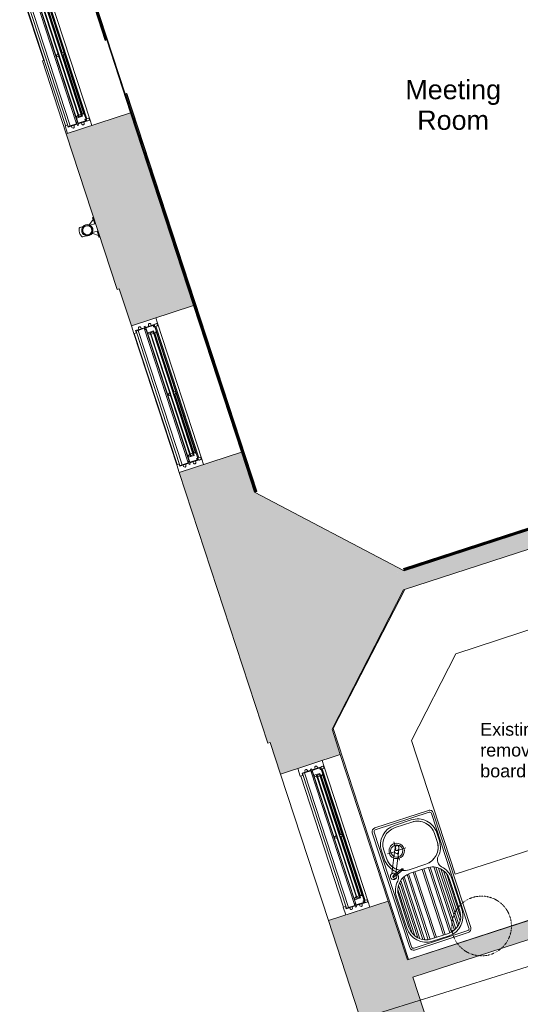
# Model space of a CAD drawing. Header units: millimetres. Extents: x -14859 to 92024, y -10653 to 24175.
# Tile 12 of 29: x -13850 to -9951, y 2730 to 10398. Entities that reach past the tile are written whole.
import ezdxf

# ---------------------------------------------------------------- set-up
doc = ezdxf.new("R2010")
doc.units = ezdxf.units.MM
doc.linetypes.add('Dash2', pattern=[3, 1.5, -1.5])
for name, color, linetype, lineweight in [('A-ANNO-SYMB', 150, 'Continuous', 9), ('A-AREA-IDEN', 2, 'Continuous', 9), ('A-DETL', 90, 'Continuous', 9), ('A-GENM', 13, 'Continuous', 9), ('A-GLAZ', 151, 'Continuous', 9), ('A-WALL', 113, 'Continuous', 9), ('A-WALL-PATT', 111, 'Continuous', 18), ('G-ANNO-TEXT', 231, 'Continuous', 9), ('I-WALL', 2, 'Continuous', 9), ('P-SANR-FIXT', 6, 'Continuous', 9), ('Q-CASE', 31, 'Continuous', 9)]:
    doc.layers.add(name, color=color, linetype=linetype, lineweight=lineweight)
doc.styles.add('Arial_1', font='arial.ttf', dxfattribs={"height": 150})
doc.styles.add('Arial_2', font='arial.ttf', dxfattribs={"height": 100})

# ---------------------------------------------------------------- blocks, each defined once
blk = doc.blocks.new('Walls 2 - Walls 2-1784028-00_ Ground Intermediate Door Options')
at = {"layer": 'A-WALL-PATT', "lineweight": 9}
for points in [[(-11417.7, 4871.6), (-10862.1, 5956.9), (-10900, 5944.6), (-10943.3, 6077.7), (-10854.6, 6106.6), (-12021.7, 6719.4), (-11434, 4921.6)], [(-3707, 1992), (-2821.9, 2228.4), (-4007.1, 2907.2), (-3710.8, 2003.4)], [(-6727.5, 1190.2), (-5852.3, 1425.1), (-6133, 2277.6)]]:
    blk.add_hatch(color=8, dxfattribs=at).paths.add_polyline_path(points)
at = {"layer": 'A-WALL', "lineweight": 18}
for p, q in [((-10854.6, 6106.6), (-12021.7, 6719.4)), ((-11417.7, 4871.6), (-10862.1, 5956.9)), ((-2821.9, 2228.4), (-4007.1, 2907.2)), ((-6133, 2277.6), (-6727.5, 1190.2)), ((-5852.3, 1425.1), (-6133, 2277.6)), ((-3707, 1992), (-2821.9, 2228.4)), ((-3710.8, 2003.4), (-3707, 1992)), ((-6727.5, 1190.2), (-5852.3, 1425.1))]:
    blk.add_line(p, q, dxfattribs=at)
blk = doc.blocks.new('NBS_WestburyWindowsAndJoineryLtd_WoodWndwUnits_TimberSpringSashWindow_Cill - 1200 x 1710-5559207-00_ Ground Intermediate Door Options')
at = {"layer": 'A-GLAZ', "lineweight": 18}
for p, q in [((-600, 252), (-537, 252)), ((-555, 232), (-555, 159.5)), ((-537, 232), (-555, 232)), ((-537, 252), (-537, 232)), ((537, 252), (600, 252)), ((537, 232), (537, 252)), ((555, 232), (537, 232)), ((555, 159.5), (555, 232)), ((-555, 206.5), (-565.9, 205.2)), ((-555, 184.5), (-565.9, 185.8)), ((-565.5, 159.5), (-565.5, 151.5)), ((-565.5, 159.5), (-555, 159.5)), ((-555, 159.5), (-544, 159.5)), ((544, 159.5), (555, 159.5)), ((555, 206.5), (565.9, 205.2)), ((555, 184.5), (565.9, 185.8)), ((565.5, 159.5), (555, 159.5)), ((565.5, 159.5), (565.5, 151.5)), ((-555, 125.4), (-565.9, 124.1)), ((-555, 103.4), (-565.9, 104.8)), ((-565.5, 151.5), (-555, 151.5)), ((-555, 151.5), (-555, 73)), ((-544, 151.5), (-555, 151.5)), ((-555, 79), (-539, 79)), ((-555, 73), (-555, 79)), ((-551, 149), (-551, 81)), ((-510, 149), (-551, 149)), ((-551, 89.5), (-539, 89.5)), ((-551, 81), (-497, 81)), ((-544, 81), (-544, 86.5)), ((-544, 86.5), (-539, 86.5)), ((-539, 89.5), (-539, 86.5)), ((-539, 79), (-539, 60)), ((-510, 147), (-510, 149)), ((-510, 147), (-510, 100)), ((-502.3, 147), (-510, 147)), ((-510, 130), (-503, 130)), ((-489, 100), (-510, 100)), ((-503, 126), (503, 126)), ((-503, 106), (503, 106)), ((-489, 130), (-502.3, 147)), ((-499, 100), (-499, 102)), ((-497, 81), (-497, 84)), ((-489, 96), (-489, 102)), ((-2.5, 147), (-10.5, 134)), ((-10.5, 134), (-10.5, 130)), ((-10.5, 102), (-10.5, 96)), ((2.5, 147), (-2.5, 147)), ((-2.5, 84), (-2.5, 81)), ((-2.5, 81), (2.5, 81)), ((10.5, 134), (2.5, 147)), ((2.5, 81), (2.5, 84)), ((10.5, 130), (10.5, 134)), ((10.5, 96), (10.5, 102)), ((502.3, 147), (489, 130)), ((489, 102), (489, 96)), ((489, 100), (510, 100)), ((497, 84), (497, 81)), ((497, 81), (551, 81)), ((499, 100), (499, 102)), ((510, 147), (502.3, 147)), ((510, 130), (503, 130)), ((551, 149), (510, 149)), ((510, 149), (510, 147)), ((510, 147), (510, 100)), ((539, 89.5), (539, 86.5)), ((551.1, 89.5), (539, 89.5)), ((544, 86.5), (539, 86.5)), ((539, 79), (555, 79)), ((539, 60), (539, 79)), ((555, 151.5), (544, 151.5)), ((544, 81), (544, 86.5)), ((551, 81), (551, 149)), ((555, 73), (555, 151.5)), ((565.5, 151.5), (555, 151.5)), ((555, 125.4), (565.9, 124.1)), ((555, 103.4), (565.9, 104.8)), ((555, 79), (555, 73)), ((-557, 53), (-600, 53)), ((-557, 73), (-557, 53)), ((-555, 73), (-557, 73)), ((-557, 73), (-555, 73)), ((-557, 60), (-557, 73)), ((-554, 60), (-557, 60)), ((557, 60), (554, 60)), ((557, 73), (555, 73)), ((555, 73), (557, 73)), ((557, 53), (557, 73)), ((557, 73), (557, 60)), ((600, 53), (557, 53))]:
    blk.add_line(p, q, dxfattribs=at)
at = {"layer": 'A-GLAZ'}
for p, q in [((-537, 249), (537, 249)), ((-551, 213.3), (-551, 230)), ((-551, 230), (551, 230)), ((-551, 213.3), (-551, 162)), ((551, 213.3), (-551, 213.3)), ((-551, 162), (551, 162)), ((551, 213.3), (551, 230)), ((551, 162), (551, 213.3)), ((-551, 98), (-555, 98)), ((-544, 151.5), (544, 151.5)), ((539, 79), (-539, 79)), ((-510, 149), (510, 149)), ((-503, 130), (503, 130)), ((-503, 102), (-503, 130)), ((-503, 126), (-503, 106)), ((503, 102), (-503, 102)), ((-2.5, 84), (-497, 84)), ((-2.5, 81), (-497, 81)), ((-491, 126), (-491, 106)), ((-10.5, 96), (-489, 96)), ((497, 84), (2.5, 84)), ((497, 81), (2.5, 81)), ((489, 96), (10.5, 96)), ((491, 106), (491, 126)), ((503, 130), (503, 102)), ((503, 106), (503, 126)), ((555, 98), (551, 98)), ((-557, 53), (557, 53)), ((-539, 73), (539, 73))]:
    blk.add_line(p, q, dxfattribs=at)
at = {"layer": 'A-GLAZ', "flags": 128}
for points in [[(-544, 159.5), (-543, 159.4), (-542.1, 159), (-541.4, 158.5), (-540.7, 157.8), (-540.3, 156.9), (-540, 156), (-540, 155), (-540.3, 154.1), (-540.7, 153.2), (-541.4, 152.5), (-542.1, 152), (-543, 151.6), (-544, 151.5)], [(544, 151.5), (543, 151.6), (542.1, 152), (541.4, 152.5), (540.7, 153.2), (540.3, 154.1), (540, 155), (540, 156), (540.3, 156.9), (540.7, 157.8), (541.4, 158.5), (542.1, 159), (543, 159.4), (544, 159.5)]]:
    blk.add_lwpolyline(points, dxfattribs=at)
at = {"layer": 'A-GLAZ', "lineweight": 18}
for centre, radius, start, end in [((-564.8, 195.5), 9.75, 96.89477, 263.10523), ((-544, 155.5), 4, 270, 90), ((544, 155.5), 4, 90, 270), ((564.8, 195.5), 9.75, 276.89477, 83.10523), ((-564.8, 114.4), 9.75, 96.89477, 263.10523), ((-500.3, 92), 8.67, 292.61986, 360), ((-487.3, 92), 4.33, 112.61986, 180), ((-12.2, 92), 4.34, 359.99686, 67.27682), ((0.8, 92), 8.67, 180.0126, 247.41393), ((-0.8, 92), 8.67, 292.62084, 0.00278), ((12.2, 92), 4.34, 112.65026, 179.97712), ((487.3, 92), 4.33, 0, 67.38014), ((500.3, 92), 8.67, 180, 247.38014), ((564.8, 114.4), 9.75, 276.89477, 83.10523), ((-546.5, 61.7), 7.69, 192.68038, 347.31962), ((546.5, 61.7), 7.69, 192.68038, 347.31962)]:
    blk.add_arc(centre, radius, start, end, dxfattribs=at)
at = {"layer": 'A-GLAZ'}
for centre, start, end in [((-546.5, 61.7), 192.68038, 243.34667), ((-546.5, 61.7), 248.91283, 347.31962), ((546.5, 61.7), 192.68038, 243.34667), ((546.5, 61.7), 248.91283, 291.08717), ((546.5, 61.7), 296.65333, 347.31962)]:
    blk.add_arc(centre, 7.69, start, end, dxfattribs=at)
for points, knots in [([(-497, 84), (-496.5, 84.2), (-495.7, 84.6), (-494.8, 85.3), (-494.4, 85.7), (-494, 86.1), (-493.7, 86.4), (-493.4, 86.8), (-493.1, 87.2), (-492.8, 87.7), (-492.6, 88.1), (-492.3, 88.6), (-492.1, 89.2), (-492, 89.7), (-491.8, 90.3), (-491.7, 91), (-491.7, 91.6), (-491.7, 92)], [0, 0, 0, 0, 0.2, 0.3, 0.35, 0.4, 0.45, 0.5, 0.55, 0.6, 0.65, 0.7, 0.75, 0.8, 0.85, 0.9, 1, 1, 1, 1]), ([(-2.5, 84), (-3, 84.2), (-3.8, 84.6), (-4.7, 85.3), (-5.1, 85.7), (-5.5, 86.1), (-5.8, 86.4), (-6.1, 86.8), (-6.4, 87.2), (-6.7, 87.7), (-6.9, 88.1), (-7.2, 88.6), (-7.4, 89.2), (-7.5, 89.7), (-7.7, 90.3), (-7.8, 91), (-7.8, 91.6), (-7.8, 92)], [0, 0, 0, 0, 0.2, 0.3, 0.35, 0.4, 0.45, 0.5, 0.55, 0.6, 0.65, 0.7, 0.75, 0.8, 0.85, 0.9, 1, 1, 1, 1]), ([(7.8, 92), (7.8, 91.6), (7.8, 91), (7.7, 90.3), (7.5, 89.7), (7.4, 89.2), (7.2, 88.6), (6.9, 88.1), (6.6, 87.6), (6.3, 87), (5.9, 86.5), (5.6, 86.1), (5.2, 85.8), (4.8, 85.4), (4.2, 85), (3.5, 84.5), (2.9, 84.2), (2.5, 84)], [0, 0, 0, 0, 0.1, 0.15, 0.2, 0.25, 0.3, 0.35, 0.4, 0.475, 0.55, 0.5875, 0.625, 0.7, 0.775, 0.85, 1, 1, 1, 1]), ([(497, 84), (496.5, 84.2), (495.7, 84.6), (494.7, 85.4), (494.1, 85.9), (493.7, 86.4), (493.4, 86.8), (493.1, 87.2), (492.8, 87.7), (492.6, 88.1), (492.3, 88.6), (492.1, 89.2), (492, 89.7), (491.8, 90.2), (491.7, 91), (491.7, 91.6), (491.7, 92)], [-1, -1, -1, -1, -0.8, -0.7, -0.6, -0.55, -0.5, -0.45, -0.4, -0.35, -0.3, -0.25, -0.2, -0.15, -0.1, 0, 0, 0, 0])]:
    blk.add_open_spline(points, degree=3, knots=knots, dxfattribs=at)
blk = doc.blocks.new('worktop 1 - worktop 1-1923767-00_ Ground Intermediate Door Options')
at = {"layer": 'Q-CASE'}
for p, q in [((-10453.4, 5460.5), (-8074.6, 6234.6)), ((-8059.7, 6251.4), (-8062.2, 6259)), ((-10850.2, 5960.8), (-11409.5, 4877.2)), ((-10799.8, 4783.8), (-10453.4, 5460.5)), ((-11409.5, 4877.2), (-10821.8, 3079.4)), ((-10459.4, 3742.4), (-10799.8, 4783.8)), ((-10925.4, 4106.5), (-10795.4, 4149)), ((-9006, 4213.7), (-10459.4, 3742.4)), ((-8995.9, 4182.3), (-9006, 4213.7)), ((-10618.9, 4059.5), (-10598.4, 3996.9)), ((-10994.6, 3867.4), (-11015, 3930)), ((-10688, 3820.4), (-10818, 3777.9)), ((-10821.8, 3079.4), (-8847.5, 3724.8))]:
    blk.add_line(p, q, dxfattribs=at)
for centre, start, end in [((-10751.9, 4016), 18.10049, 108.10049), ((-10881.9, 3973.5), 108.10049, 198.10049), ((-10731.5, 3953.4), 288.10049, 18.10049), ((-10861.5, 3910.9), 198.10049, 233.24128), ((-10861.5, 3910.9), 246.73917, 260.00465), ((-10861.5, 3910.9), 265.9749, 288.10049)]:
    blk.add_arc(centre, 140, start, end, dxfattribs=at)
blk = doc.blocks.new('Sink - RAC - Kitchen - 1 bowl w_ drainer - 1000 x 500mm-1926714-00_ Ground Intermediate Door Options')
at = {"layer": 'P-SANR-FIXT'}
for p, q in [((30, 0), (970, 0)), ((0, -470), (0, -30)), ((15, -470), (15, -30)), ((30, -15), (970, -15)), ((104, -66), (516, -66)), ((130.3, -52.3), (489.7, -52.3)), ((438.9, -24.8), (181.1, -24.8)), ((181.1, -42.8), (438.9, -42.8)), ((595, -64), (621.2, -135.9)), ((630.6, -132.5), (604.4, -60.6)), ((609.6, -75), (760.1, -145.2)), ((772.8, -118.1), (620.5, -47)), ((813.7, -24.8), (747.9, -24.8)), ((813.7, -42.8), (747.9, -42.8)), ((776.8, -118.7), (776.8, -62.3)), ((985, -30), (985, -470)), ((1000, -30), (1000, -470)), ((51.5, -129.8), (568.5, -129.8)), ((58, -116.2), (562.1, -116.2)), ((70.8, -96.6), (549.2, -96.6)), ((82.9, -83), (537.1, -83)), ((758.8, -136.8), (702.3, -136.8)), ((760.1, -145.2), (791.9, -160.1)), ((804.6, -132.9), (772.8, -118.1)), ((794.9, -136.8), (851.3, -136.8)), ((23.1, -182.8), (23.1, -319.6)), ((41.1, -319.6), (41.1, -182.8)), ((41.1, -208.2), (578.9, -208.2)), ((41.1, -221.8), (578.9, -221.8)), ((41.7, -169.9), (578.3, -169.9)), ((43.7, -156.2), (576.4, -156.2)), ((578.9, -182.8), (578.9, -319.6)), ((607.9, -182.8), (607.9, -319.6)), ((776.8, -154.8), (776.8, -211.3)), ((953.7, -319.6), (953.7, -182.8)), ((971.7, -319.6), (971.7, -182.8)), ((41.1, -280.6), (578.9, -280.6)), ((41.1, -294.2), (578.9, -294.2)), ((41.7, -332.5), (578.3, -332.5)), ((43.7, -346.2), (576.4, -346.2)), ((51.5, -372.6), (568.5, -372.6)), ((58, -386.2), (562.1, -386.2)), ((70.8, -405.8), (549.2, -405.8)), ((82.9, -419.4), (537.1, -419.4)), ((104, -436.4), (516, -436.4)), ((130.3, -450), (489.7, -450)), ((438.9, -459.6), (181.1, -459.6)), ((747.9, -459.6), (813.7, -459.6)), ((970, -485), (30, -485)), ((970, -500), (30, -500)), ((181.1, -477.6), (438.9, -477.6)), ((747.9, -477.6), (813.7, -477.6))]:
    blk.add_line(p, q, dxfattribs=at)
at = {"layer": 'P-SANR-FIXT', "flags": 128}
for points in [[(595.1, -64.2), (594.5, -62.4), (594, -60.5), (593.7, -58.8), (593.5, -57.1), (593.5, -55.5), (593.7, -54.2), (594.1, -53)], [(598.1, -51.6), (599.2, -52.3), (600.3, -53.4), (601.4, -54.7), (602.4, -56.3), (603.4, -58.1), (604.2, -60)], [(628.4, -141.2), (627.5, -141.4), (626.4, -141.4), (625.4, -141), (624.4, -140.4), (623.4, -139.5), (622.5, -138.5), (621.8, -137.2), (621.2, -135.9), (620.8, -134.5), (620.5, -133.1), (620.5, -131.7), (620.7, -130.4), (621.1, -129.3), (621.7, -128.3), (622.4, -127.6), (623.3, -127.1)], [(623.3, -127.1), (624.3, -126.9), (625.3, -127), (626.3, -127.4), (627.4, -128), (628.4, -128.8), (629.2, -129.9), (630, -131.1), (630.6, -132.5), (631, -133.9), (631.2, -135.3), (631.2, -136.7), (631, -138), (630.6, -139.1), (630, -140), (629.3, -140.8), (628.4, -141.2)], [(816.7, -155.1), (815, -157.7), (812.5, -159.9), (809.4, -161.4), (805.9, -162.3), (802, -162.5), (797.9, -162.1), (793.9, -160.9), (790, -159.1), (786.5, -156.7), (783.5, -153.9), (781.2, -150.8), (779.6, -147.5), (778.8, -144.1), (778.9, -140.9), (779.8, -137.9)], [(779.8, -137.9), (781.5, -135.2), (783.9, -133.1), (787, -131.5), (790.6, -130.6), (794.5, -130.4), (798.6, -130.9), (802.6, -132), (806.5, -133.8), (810, -136.2), (813, -139), (815.3, -142.1), (816.9, -145.4), (817.7, -148.8), (817.6, -152.1), (816.7, -155.1)]]:
    blk.add_lwpolyline(points, dxfattribs=at)
at = {"layer": 'P-SANR-FIXT'}
for centre, radius, start, end in [((30, -30), 30, 90, 180), ((970, -30), 30, 0, 90), ((30, -30), 15, 90, 180), ((181.1, -182.8), 158, 90, 180), ((181.1, -182.8), 140, 90, 180), ((438.9, -182.8), 158, 44.86993, 90), ((438.9, -182.8), 140, 0, 90), ((593.4, -29), 60, 224.86993, 315.13007), ((596, -52.2), 25, 65, 245), ((593.4, -62.8), 16.1, 0, 180), ((593.4, -62.8), 16.1, 180, 360), ((596, -52.2), 25, 245, 278.72333), ((596, -52.2), 25, 258.6003, 262.75521), ((596, -52.2), 25, 258.6003, 262.75521), ((596, -52.2), 25, 300.878, 65), ((747.9, -182.8), 140, 90, 180), ((596, -52.2), 25, 302.73617, 309.05457), ((596, -52.2), 25, 302.73617, 309.05457), ((596, -52.2), 25, 45.75231, 50), ((596, -52.2), 25, 45.75231, 50), ((596, -52.2), 25, 317.2138, 323.63015), ((596, -52.2), 25, 317.2138, 323.63015), ((596, -52.2), 25, 30.35058, 35), ((596, -52.2), 25, 30.35058, 35), ((596, -52.2), 25, 331.72067, 338.15722), ((596, -52.2), 25, 331.72067, 338.15722), ((596, -52.2), 25, 15.50131, 20), ((596, -52.2), 25, 15.50131, 20), ((596, -52.2), 25, 346.25553, 352.65964), ((596, -52.2), 25, 346.25553, 352.65964), ((596, -52.2), 25, 0.83628, 7.14568), ((596, -52.2), 25, 0.83628, 7.14568), ((747.9, -182.8), 158, 90, 135.13007), ((813.7, -182.8), 158, 360, 90), ((813.7, -182.8), 140, 360, 90), ((970, -30), 15, 0, 90), ((596, -52.2), 25, 272.48695, 276.96652), ((596, -52.2), 25, 272.48695, 276.96652), ((776.8, -136.8), 59.9, 360, 180), ((776.8, -136.8), 59.9, 180, 360), ((776.8, -136.8), 47.4, 360, 180), ((776.8, -136.8), 47.4, 180, 360), ((181.1, -319.6), 158, 180, 270), ((181.1, -319.6), 140, 180, 270), ((438.9, -319.6), 140, 270, 0), ((747.9, -319.6), 140, 180, 270), ((813.7, -319.6), 140, 270, 0), ((813.7, -319.6), 158, 270, 0), ((438.9, -319.6), 158, 270, 315.13007), ((593.4, -473.4), 60, 44.86993, 135.13007), ((747.9, -319.6), 158, 224.86993, 270), ((30, -470), 30, 180, 270), ((30, -470), 15, 180, 270), ((970, -470), 30, 270, 0), ((970, -470), 15, 270, 0)]:
    blk.add_arc(centre, radius, start, end, dxfattribs=at)
for centre, major_axis, ratio, start_param, end_param in [((596.7, -54.1), (4.7, 1.71), 0.422618, 1.570796, 2.014275), ((596.7, -54.1), (4.7, 1.71), 0.422618, 1.127318, 1.570796), ((766.5, -131.6), (6.3, 13.6), 0.481984, 1.570796, 3.141593), ((766.5, -131.6), (6.3, 13.6), 0.481984, 1.570796, 3.141593), ((766.5, -131.6), (6.3, 13.6), 0.481984, 0, 1.570796), ((766.5, -131.6), (6.3, 13.6), 0.481984, 0, 1.570796)]:
    blk.add_ellipse(centre, major_axis=major_axis, ratio=ratio, start_param=start_param, end_param=end_param, dxfattribs=at)
for points, knots in [([(608.7, -73.7), (608.9, -73.6), (609.3, -73.4), (610.2, -72.8), (611.2, -72), (612, -71.4), (612.5, -71), (612.7, -70.8), (612.8, -70.7)], [0.5833333, 0.5833333, 0.5833333, 0.5833333, 0.6111111, 0.6666667, 0.7222222, 0.75, 0.7638889, 0.7777778, 0.7777778, 0.7777778, 0.7777778]), ([(614, -69.6), (614.1, -69.5), (614.3, -69.3), (614.5, -69.1), (614.5, -69)], [0.82117447, 0.82117447, 0.82117447, 0.82117447, 0.83333333, 0.84196891, 0.84196891, 0.84196891, 0.84196891]), ([(621, -53.1), (621, -53), (621, -52.6), (621, -52), (621, -51), (620.9, -49.8), (620.8, -48.7), (620.7, -48.1), (620.6, -47.7), (620.6, -47.4), (620.5, -47.1), (620.5, -47), (620.5, -47), (620.5, -47.1)], [0.2222222, 0.2222222, 0.2222222, 0.2222222, 0.2361111, 0.25, 0.2777778, 0.3333333, 0.3888889, 0.4166667, 0.4444444, 0.4722222, 0.5, 0.5277778, 0.5555556, 0.5555556, 0.5555556, 0.5555556]), ([(620.8, -55.5), (620.8, -55.4), (620.8, -55.2), (620.9, -55), (620.9, -54.9)], [0.15803109, 0.15803109, 0.15803109, 0.15803109, 0.16666667, 0.17497873, 0.17497873, 0.17497873, 0.17497873])]:
    blk.add_open_spline(points, degree=3, knots=knots, dxfattribs=at)
for points in [[(611.4, -71.9), (611.1, -72.1), (610.9, -72.3), (610.7, -72.4)], [(615.8, -67.4), (616, -67.3), (616.2, -66.9), (616.5, -66.6), (616.6, -66.4)], [(617.9, -64.4), (618.1, -63.8), (618.4, -63.3), (618.7, -62.7)], [(618.7, -62.7), (618.9, -62.2), (619.2, -61.7), (619.4, -61.1)], [(620.1, -58.8), (620.2, -58.6), (620.3, -58.1), (620.4, -57.5), (620.5, -57.1), (620.6, -56.9)], [(620.8, -48.8), (620.8, -49), (620.8, -49.2), (620.9, -49.4)], [(621, -50.4), (621, -50.6), (621, -50.9), (621, -51.3)], [(621, -52.6), (621, -52.8), (621, -53), (621, -53.2)]]:
    blk.add_open_spline(points, degree=3, dxfattribs=at)
blk = doc.blocks.new('NBS_WestburyWindowsAndJoineryLtd_WoodWndwUnits_TimberSpringSashWindow_Cill - 1200 x 1710-5559149-00_ Ground Intermediate Door Options')
at = {"layer": 'A-GLAZ', "lineweight": 18}
for p, q in [((-600, 254.5), (-537, 254.5)), ((-555, 234.5), (-555, 162)), ((-537, 234.5), (-555, 234.5)), ((-537, 254.5), (-537, 234.5)), ((537, 254.5), (600, 254.5)), ((537, 234.5), (537, 254.5)), ((555, 234.5), (537, 234.5)), ((555, 162), (555, 234.5)), ((-555, 209), (-565.9, 207.7)), ((-555, 187), (-565.9, 188.3)), ((-565.5, 162), (-565.5, 154)), ((-565.5, 162), (-555, 162)), ((-565.5, 154), (-555, 154)), ((-555, 162), (-544, 162)), ((-555, 154), (-555, 75.5)), ((-544, 154), (-555, 154)), ((544, 162), (555, 162)), ((555, 154), (544, 154)), ((555, 209), (565.9, 207.7)), ((555, 187), (565.9, 188.3)), ((565.5, 162), (555, 162)), ((555, 75.5), (555, 154)), ((565.5, 154), (555, 154)), ((565.5, 162), (565.5, 154)), ((-555, 127.9), (-565.9, 126.6)), ((-555, 105.9), (-565.9, 107.3)), ((-555, 81.5), (-539, 81.5)), ((-555, 75.5), (-555, 81.5)), ((-551, 151.5), (-551, 83.5)), ((-510, 151.5), (-551, 151.5)), ((-551, 92), (-539, 92)), ((-551, 83.5), (-497, 83.5)), ((-544, 83.5), (-544, 89)), ((-544, 89), (-539, 89)), ((-539, 92), (-539, 89)), ((-539, 81.5), (-539, 62.5)), ((-510, 149.5), (-510, 151.5)), ((-510, 149.5), (-510, 102.5)), ((-502.3, 149.5), (-510, 149.5)), ((-510, 132.5), (-503, 132.5)), ((-489, 102.5), (-510, 102.5)), ((-503, 128.5), (503, 128.5)), ((-503, 108.5), (503, 108.5)), ((-489, 132.5), (-502.3, 149.5)), ((-499, 102.5), (-499, 104.5)), ((-497, 83.5), (-497, 86.5)), ((-489, 98.5), (-489, 104.5)), ((-2.5, 149.5), (-10.5, 136.5)), ((-10.5, 136.5), (-10.5, 132.5)), ((-10.5, 104.5), (-10.5, 98.5)), ((2.5, 149.5), (-2.5, 149.5)), ((-2.5, 86.5), (-2.5, 83.5)), ((-2.5, 83.5), (2.5, 83.5)), ((10.5, 136.5), (2.5, 149.5)), ((2.5, 83.5), (2.5, 86.5)), ((10.5, 132.5), (10.5, 136.5)), ((10.5, 98.5), (10.5, 104.5)), ((502.3, 149.5), (489, 132.5)), ((489, 104.5), (489, 98.5)), ((489, 102.5), (510, 102.5)), ((497, 86.5), (497, 83.5)), ((497, 83.5), (551, 83.5)), ((499, 102.5), (499, 104.5)), ((510, 149.5), (502.3, 149.5)), ((510, 132.5), (503, 132.5)), ((551, 151.5), (510, 151.5)), ((510, 151.5), (510, 149.5)), ((510, 149.5), (510, 102.5)), ((539, 92), (539, 89)), ((551.1, 92), (539, 92)), ((544, 89), (539, 89)), ((539, 81.5), (555, 81.5)), ((539, 62.5), (539, 81.5)), ((544, 83.5), (544, 89)), ((551, 83.5), (551, 151.5)), ((555, 127.9), (565.9, 126.6)), ((555, 105.9), (565.9, 107.3)), ((555, 81.5), (555, 75.5)), ((-557, 55.5), (-600, 55.5)), ((-557, 75.5), (-557, 55.5)), ((-555, 75.5), (-557, 75.5)), ((-557, 75.5), (-555, 75.5)), ((-557, 62.5), (-557, 75.5)), ((-554, 62.5), (-557, 62.5)), ((557, 62.5), (554, 62.5)), ((557, 75.5), (555, 75.5)), ((555, 75.5), (557, 75.5)), ((557, 55.5), (557, 75.5)), ((557, 75.5), (557, 62.5)), ((600, 55.5), (557, 55.5))]:
    blk.add_line(p, q, dxfattribs=at)
at = {"layer": 'A-GLAZ'}
for p, q in [((-551, 215.8), (-551, 232.5)), ((-551, 232.5), (551, 232.5)), ((-537, 251.5), (537, 251.5)), ((551, 215.8), (551, 232.5)), ((-551, 215.8), (-551, 164.5)), ((551, 215.8), (-551, 215.8)), ((-551, 164.5), (551, 164.5)), ((-544, 154), (544, 154)), ((551, 164.5), (551, 215.8)), ((-551, 100.5), (-555, 100.5)), ((539, 81.5), (-539, 81.5)), ((-510, 151.5), (510, 151.5)), ((-503, 132.5), (503, 132.5)), ((-503, 104.5), (-503, 132.5)), ((-503, 128.5), (-503, 108.5)), ((503, 104.5), (-503, 104.5)), ((-2.5, 86.5), (-497, 86.5)), ((-2.5, 83.5), (-497, 83.5)), ((-491, 128.5), (-491, 108.5)), ((-10.5, 98.5), (-489, 98.5)), ((497, 86.5), (2.5, 86.5)), ((497, 83.5), (2.5, 83.5)), ((489, 98.5), (10.5, 98.5)), ((491, 108.5), (491, 128.5)), ((503, 132.5), (503, 104.5)), ((503, 108.5), (503, 128.5)), ((555, 100.5), (551, 100.5)), ((-557, 55.5), (557, 55.5)), ((-539, 75.5), (539, 75.5))]:
    blk.add_line(p, q, dxfattribs=at)
at = {"layer": 'A-GLAZ', "flags": 128}
for points in [[(-544, 162), (-543, 161.9), (-542.1, 161.5), (-541.4, 161), (-540.7, 160.3), (-540.3, 159.4), (-540, 158.5), (-540, 157.5), (-540.3, 156.6), (-540.7, 155.7), (-541.4, 155), (-542.1, 154.5), (-543, 154.1), (-544, 154)], [(544, 154), (543, 154.1), (542.1, 154.5), (541.4, 155), (540.7, 155.7), (540.3, 156.6), (540, 157.5), (540, 158.5), (540.3, 159.4), (540.7, 160.3), (541.4, 161), (542.1, 161.5), (543, 161.9), (544, 162)]]:
    blk.add_lwpolyline(points, dxfattribs=at)
at = {"layer": 'A-GLAZ', "lineweight": 18}
for centre, radius, start, end in [((-564.8, 198), 9.75, 96.89477, 263.10523), ((-544, 158), 4, 270, 90), ((544, 158), 4, 90, 270), ((564.8, 198), 9.75, 276.89477, 83.10523), ((-564.8, 116.9), 9.75, 96.89477, 263.10523), ((-500.3, 94.5), 8.67, 292.61986, 360), ((-487.3, 94.5), 4.33, 112.61986, 180), ((-12.2, 94.5), 4.34, 359.99686, 67.27682), ((0.8, 94.5), 8.67, 180.0126, 247.41393), ((-0.8, 94.5), 8.67, 292.62084, 0.00278), ((12.2, 94.5), 4.34, 112.65026, 179.97712), ((487.3, 94.5), 4.33, 0, 67.38014), ((500.3, 94.5), 8.67, 180, 247.38014), ((564.8, 116.9), 9.75, 276.89477, 83.10523), ((-546.5, 64.2), 7.69, 192.68038, 347.31962), ((546.5, 64.2), 7.69, 192.68038, 347.31962)]:
    blk.add_arc(centre, radius, start, end, dxfattribs=at)
at = {"layer": 'A-GLAZ'}
for centre, start, end in [((-546.5, 64.2), 192.68038, 243.34667), ((-546.5, 64.2), 248.91283, 347.31962), ((546.5, 64.2), 192.68038, 243.34667), ((546.5, 64.2), 248.91283, 291.08717), ((546.5, 64.2), 296.65333, 347.31962)]:
    blk.add_arc(centre, 7.69, start, end, dxfattribs=at)
for points, knots in [([(-497, 86.5), (-496.5, 86.7), (-495.7, 87.1), (-494.8, 87.8), (-494.4, 88.2), (-494, 88.6), (-493.7, 88.9), (-493.4, 89.3), (-493.1, 89.7), (-492.8, 90.2), (-492.6, 90.6), (-492.3, 91.1), (-492.1, 91.7), (-492, 92.2), (-491.8, 92.8), (-491.7, 93.5), (-491.7, 94.1), (-491.7, 94.5)], [0, 0, 0, 0, 0.2, 0.3, 0.35, 0.4, 0.45, 0.5, 0.55, 0.6, 0.65, 0.7, 0.75, 0.8, 0.85, 0.9, 1, 1, 1, 1]), ([(-2.7, 86.6), (-3.2, 86.8), (-3.9, 87.2), (-4.7, 87.8), (-5.1, 88.2), (-5.5, 88.6), (-5.8, 88.9), (-6.1, 89.3), (-6.4, 89.7), (-6.7, 90.2), (-6.9, 90.6), (-7.2, 91.1), (-7.4, 91.7), (-7.5, 92.2), (-7.7, 92.8), (-7.8, 93.5), (-7.8, 94.1), (-7.8, 94.5)], [0.0264849, 0.0264849, 0.0264849, 0.0264849, 0.2, 0.3, 0.35, 0.4, 0.45, 0.5, 0.55, 0.6, 0.65, 0.7, 0.75, 0.8, 0.85, 0.9, 1, 1, 1, 1]), ([(7.8, 94.5), (7.8, 94.1), (7.8, 93.5), (7.7, 92.8), (7.5, 92.2), (7.4, 91.7), (7.2, 91.1), (6.9, 90.6), (6.6, 90.1), (6.3, 89.5), (5.9, 89), (5.6, 88.6), (5.2, 88.3), (4.8, 87.9), (4.2, 87.5), (3.5, 87), (2.9, 86.7), (2.5, 86.5)], [0, 0, 0, 0, 0.1, 0.15, 0.2, 0.25, 0.3, 0.35, 0.4, 0.475, 0.55, 0.5875, 0.625, 0.7, 0.775, 0.85, 1, 1, 1, 1]), ([(497, 86.5), (496.5, 86.7), (495.7, 87.1), (494.7, 87.9), (494.1, 88.4), (493.7, 88.9), (493.4, 89.3), (493.1, 89.7), (492.8, 90.2), (492.6, 90.6), (492.3, 91.1), (492.1, 91.7), (492, 92.2), (491.8, 92.7), (491.7, 93.5), (491.7, 94.1), (491.7, 94.5)], [-1, -1, -1, -1, -0.8, -0.7, -0.6, -0.55, -0.5, -0.45, -0.4, -0.35, -0.3, -0.25, -0.2, -0.15, -0.1, 0, 0, 0, 0])]:
    blk.add_open_spline(points, degree=3, knots=knots, dxfattribs=at)
blk = doc.blocks.new('NBS_WestburyWindowsAndJoineryLtd_WoodWndwUnits_TimberSpringSashWindow_Cill - 1200 x 1710-5652699-00_ Ground Intermediate Door Options')
at = {"layer": 'A-GLAZ', "lineweight": 18}
for p, q in [((-600, 103.1), (-537, 103.1)), ((-555, 83.1), (-555, 10.6)), ((-537, 83.1), (-555, 83.1)), ((-537, 103.1), (-537, 83.1)), ((537, 103.1), (600, 103.1)), ((537, 83.1), (537, 103.1)), ((555, 83.1), (537, 83.1)), ((555, 10.6), (555, 83.1)), ((-555, 57.5), (-565.9, 56.2)), ((-555, 35.5), (-565.9, 36.9)), ((-565.5, 10.6), (-565.5, 2.6)), ((-565.5, 10.6), (-555, 10.6)), ((-565.5, 2.6), (-555, 2.6)), ((-555, 10.6), (-544, 10.6)), ((-555, 2.6), (-555, -75.9)), ((-544, 2.6), (-555, 2.6)), ((-551, 0.1), (-551, -67.9)), ((-510, 0.1), (-551, 0.1)), ((-510, -1.9), (-510, 0.1)), ((551, 0.1), (510, 0.1)), ((510, 0.1), (510, -1.9)), ((544, 10.6), (555, 10.6)), ((555, 2.6), (544, 2.6)), ((551, -67.9), (551, 0.1)), ((555, 57.5), (565.9, 56.2)), ((555, 35.5), (565.9, 36.9)), ((565.5, 10.6), (555, 10.6)), ((555, -75.9), (555, 2.6)), ((565.5, 2.6), (555, 2.6)), ((565.5, 10.6), (565.5, 2.6)), ((-555, -23.5), (-565.9, -24.8)), ((-555, -45.5), (-565.9, -44.2)), ((-557, -75.9), (-557, -95.9)), ((-555, -75.9), (-557, -75.9)), ((-557, -75.9), (-555, -75.9)), ((-557, -88.9), (-557, -75.9)), ((-555, -69.9), (-539, -69.9)), ((-555, -75.9), (-555, -69.9)), ((-551, -59.4), (-539, -59.4)), ((-551, -67.9), (-497, -67.9)), ((-544, -67.9), (-544, -62.4)), ((-544, -62.4), (-539, -62.4)), ((-539, -59.4), (-539, -62.4)), ((-539, -69.9), (-539, -88.9)), ((-510, -1.9), (-510, -48.9)), ((-502.3, -1.9), (-510, -1.9)), ((-510, -18.9), (-503, -18.9)), ((-489, -48.9), (-510, -48.9)), ((-503, -22.9), (503, -22.9)), ((-503, -42.9), (503, -42.9)), ((-489, -18.9), (-502.3, -1.9)), ((-499, -48.9), (-499, -46.9)), ((-497, -67.9), (-497, -64.9)), ((-489, -52.9), (-489, -46.9)), ((-2.5, -1.9), (-10.5, -14.9)), ((-10.5, -14.9), (-10.5, -18.9)), ((-10.5, -46.9), (-10.5, -52.9)), ((2.5, -1.9), (-2.5, -1.9)), ((-2.5, -64.9), (-2.5, -67.9)), ((-2.5, -67.9), (2.5, -67.9)), ((10.5, -14.9), (2.5, -1.9)), ((2.5, -67.9), (2.5, -64.9)), ((10.5, -18.9), (10.5, -14.9)), ((10.5, -52.9), (10.5, -46.9)), ((502.3, -1.9), (489, -18.9)), ((489, -46.9), (489, -52.9)), ((489, -48.9), (510, -48.9)), ((497, -64.9), (497, -67.9)), ((497, -67.9), (551, -67.9)), ((499, -48.9), (499, -46.9)), ((510, -1.9), (502.3, -1.9)), ((510, -18.9), (503, -18.9)), ((510, -1.9), (510, -48.9)), ((539, -59.4), (539, -62.4)), ((551.1, -59.4), (539, -59.4)), ((544, -62.4), (539, -62.4)), ((539, -69.9), (555, -69.9)), ((539, -88.9), (539, -69.9)), ((544, -67.9), (544, -62.4)), ((555, -23.5), (565.9, -24.8)), ((555, -45.5), (565.9, -44.2)), ((555, -69.9), (555, -75.9)), ((557, -75.9), (555, -75.9)), ((555, -75.9), (557, -75.9)), ((557, -95.9), (557, -75.9)), ((557, -75.9), (557, -88.9)), ((-557, -95.9), (-600, -95.9)), ((-554, -88.9), (-557, -88.9)), ((557, -88.9), (554, -88.9)), ((600, -95.9), (557, -95.9))]:
    blk.add_line(p, q, dxfattribs=at)
at = {"layer": 'A-GLAZ'}
for p, q in [((-551, 64.4), (-551, 81.1)), ((-551, 81.1), (551, 81.1)), ((-537, 100.1), (537, 100.1)), ((551, 64.4), (551, 81.1)), ((-551, 64.4), (-551, 13.1)), ((551, 64.4), (-551, 64.4)), ((-551, 13.1), (551, 13.1)), ((-544, 2.6), (544, 2.6)), ((-510, 0.1), (510, 0.1)), ((551, 13.1), (551, 64.4)), ((-551, -50.9), (-555, -50.9)), ((539, -69.9), (-539, -69.9)), ((-539, -75.9), (539, -75.9)), ((-503, -18.9), (503, -18.9)), ((-503, -46.9), (-503, -18.9)), ((-503, -22.9), (-503, -42.9)), ((503, -46.9), (-503, -46.9)), ((-2.5, -64.9), (-497, -64.9)), ((-2.5, -67.9), (-497, -67.9)), ((-491, -22.9), (-491, -42.9)), ((-10.5, -52.9), (-489, -52.9)), ((497, -64.9), (2.5, -64.9)), ((497, -67.9), (2.5, -67.9)), ((489, -52.9), (10.5, -52.9)), ((491, -42.9), (491, -22.9)), ((503, -18.9), (503, -46.9)), ((503, -42.9), (503, -22.9)), ((555, -50.9), (551, -50.9)), ((-557, -95.9), (557, -95.9))]:
    blk.add_line(p, q, dxfattribs=at)
at = {"layer": 'A-GLAZ', "flags": 128}
for points in [[(-544, 10.6), (-543, 10.4), (-542.1, 10.1), (-541.4, 9.5), (-540.7, 8.8), (-540.3, 8), (-540, 7), (-540, 6.1), (-540.3, 5.1), (-540.7, 4.3), (-541.4, 3.6), (-542.1, 3), (-543, 2.7), (-544, 2.6)], [(544, 2.6), (543, 2.7), (542.1, 3), (541.4, 3.6), (540.7, 4.3), (540.3, 5.1), (540, 6.1), (540, 7), (540.3, 8), (540.7, 8.8), (541.4, 9.5), (542.1, 10.1), (543, 10.4), (544, 10.6)]]:
    blk.add_lwpolyline(points, dxfattribs=at)
at = {"layer": 'A-GLAZ', "lineweight": 18}
for centre, radius, start, end in [((-564.8, 46.5), 9.75, 96.89477, 263.10523), ((-544, 6.6), 4, 270, 90), ((544, 6.6), 4, 90, 270), ((564.8, 46.5), 9.75, 276.89477, 83.10523), ((-564.8, -34.5), 9.75, 96.89477, 263.10523), ((-500.3, -56.9), 8.67, 292.61986, 360), ((-487.3, -56.9), 4.33, 112.61986, 180), ((-12.2, -56.9), 4.34, 359.99686, 67.27682), ((0.8, -56.9), 8.67, 180.0126, 247.41393), ((-0.8, -56.9), 8.67, 292.62084, 0.00278), ((12.2, -56.9), 4.34, 112.65026, 179.97712), ((487.3, -56.9), 4.33, 0, 67.38014), ((500.3, -56.9), 8.67, 180, 247.38014), ((564.8, -34.5), 9.75, 276.89477, 83.10523), ((-546.5, -87.3), 7.69, 192.68038, 347.31962), ((546.5, -87.3), 7.69, 192.68038, 347.31962)]:
    blk.add_arc(centre, radius, start, end, dxfattribs=at)
at = {"layer": 'A-GLAZ'}
for centre, start, end in [((-546.5, -87.3), 192.68038, 243.34667), ((-546.5, -87.3), 248.91283, 347.31962), ((546.5, -87.3), 192.68038, 243.34667), ((546.5, -87.3), 248.91283, 291.08717), ((546.5, -87.3), 296.65333, 347.31962)]:
    blk.add_arc(centre, 7.69, start, end, dxfattribs=at)
for points, knots in [([(-497, -64.9), (-496.5, -64.7), (-495.7, -64.3), (-494.8, -63.7), (-494.4, -63.2), (-494, -62.9), (-493.7, -62.5), (-493.4, -62.1), (-493.1, -61.7), (-492.8, -61.3), (-492.6, -60.8), (-492.3, -60.3), (-492.1, -59.8), (-492, -59.3), (-491.8, -58.7), (-491.7, -57.9), (-491.7, -57.3), (-491.7, -56.9)], [0, 0, 0, 0, 0.2, 0.3, 0.35, 0.4, 0.45, 0.5, 0.55, 0.6, 0.65, 0.7, 0.75, 0.8, 0.85, 0.9, 1, 1, 1, 1]), ([(-2.5, -64.9), (-3, -64.7), (-3.8, -64.3), (-4.7, -63.7), (-5.1, -63.2), (-5.5, -62.9), (-5.8, -62.5), (-6.1, -62.1), (-6.4, -61.7), (-6.7, -61.3), (-6.9, -60.8), (-7.2, -60.3), (-7.4, -59.8), (-7.5, -59.3), (-7.7, -58.7), (-7.8, -57.9), (-7.8, -57.3), (-7.8, -56.9)], [0, 0, 0, 0, 0.2, 0.3, 0.35, 0.4, 0.45, 0.5, 0.55, 0.6, 0.65, 0.7, 0.75, 0.8, 0.85, 0.9, 1, 1, 1, 1]), ([(7.8, -56.9), (7.8, -57.3), (7.8, -57.9), (7.7, -58.7), (7.5, -59.3), (7.4, -59.8), (7.2, -60.3), (6.9, -60.8), (6.6, -61.4), (6.3, -61.9), (5.9, -62.4), (5.6, -62.8), (5.2, -63.2), (4.8, -63.6), (4.2, -64), (3.5, -64.5), (2.9, -64.8), (2.5, -64.9)], [0, 0, 0, 0, 0.1, 0.15, 0.2, 0.25, 0.3, 0.35, 0.4, 0.475, 0.55, 0.5875, 0.625, 0.7, 0.775, 0.85, 1, 1, 1, 1]), ([(497, -64.9), (496.5, -64.7), (495.7, -64.3), (494.7, -63.6), (494.1, -63), (493.7, -62.5), (493.4, -62.1), (493.1, -61.7), (492.8, -61.3), (492.6, -60.8), (492.3, -60.3), (492.1, -59.8), (492, -59.3), (491.8, -58.7), (491.7, -57.9), (491.7, -57.3), (491.7, -56.9)], [-1, -1, -1, -1, -0.8, -0.7, -0.6, -0.55, -0.5, -0.45, -0.4, -0.35, -0.3, -0.25, -0.2, -0.15, -0.1, 0, 0, 0, 0])]:
    blk.add_open_spline(points, degree=3, knots=knots, dxfattribs=at)
blk = doc.blocks.new('Basic Wall _ Int - Existing Skirting - ___-4138939-00_ Ground Intermediate Door Options')
at = {"layer": 'I-WALL'}
for p, q in [((-13033.6, 9818.5), (-13029.8, 9819.7)), ((-13033.6, 9818.5), (-12020.7, 6719.7)), ((-13029.8, 9819.7), (-13025.5, 9821.1)), ((-12016.9, 6721), (-13029.8, 9819.7)), ((-13025.5, 9821.1), (-13024.7, 9821.4)), ((-13025.5, 9821.1), (-12012.6, 6722.4)), ((-13018.7, 9823.3), (-13024.7, 9821.4)), ((-13024.7, 9821.4), (-12011.9, 6722.6)), ((-13018.7, 9823.3), (-13016.5, 9824.1)), ((-12005.9, 6724.6), (-13018.7, 9823.3)), ((-13016.5, 9824.1), (-12003.6, 6725.3)), ((-12016.9, 6721), (-12020.7, 6719.7)), ((-12012.6, 6722.4), (-12016.9, 6721)), ((-12011.9, 6722.6), (-12012.6, 6722.4)), ((-12011.9, 6722.6), (-12005.9, 6724.6)), ((-12003.6, 6725.3), (-12005.9, 6724.6))]:
    blk.add_line(p, q, dxfattribs=at)
blk = doc.blocks.new('Basic Wall _ Int - Existing Skirting - ___-4139228-00_ Ground Intermediate Door Options')
at = {"layer": 'I-WALL'}
for p, q in [((-13599.2, 11511.9), (-13182.4, 10236.8)), ((-13594.1, 11509.3), (-13588.4, 11506.4)), ((-13178.6, 10238), (-13594.1, 11509.3)), ((-13588.4, 11506.4), (-13587.4, 11505.9)), ((-13588.4, 11506.4), (-13174.3, 10239.4)), ((-13587.4, 11505.9), (-13173.6, 10239.7)), ((-13579.5, 11501.8), (-13576.4, 11500.3)), ((-13029.7, 9819.8), (-13579.4, 11501.8)), ((-13576.4, 11500.3), (-13027.4, 9820.5)), ((-13034.5, 9818.2), (-13033.8, 9818.4))]:
    blk.add_line(p, q, dxfattribs=at)
at = {"layer": 'I-WALL', "flags": 128}
blk.add_lwpolyline([(-13587.4, 11505.9), (-13584.9, 11504.6), (-13582.7, 11503.5), (-13581, 11502.6), (-13579.9, 11502), (-13579.5, 11501.8), (-13579.4, 11501.8)], dxfattribs=at)
blk = doc.blocks.new('Basic Wall _ Int - Existing Skirting - ___-4140104-00_ Ground Intermediate Door Options')
at = {"layer": 'I-WALL'}
for p, q in [((-10860.5, 6124.7), (-7739.6, 7140.2)), ((-7738.8, 7138), (-10859.8, 6122.4)), ((-10857.8, 6116.4), (-7736.9, 7132)), ((-10857.6, 6115.7), (-7736.7, 7131.2)), ((-7739.6, 7140.2), (-7738.8, 7138)), ((-7737.8, 7134.8), (-7738.8, 7138)), ((-7735.3, 7126.9), (-10856.2, 6111.4)), ((-10854.9, 6107.5), (-7734, 7123.1)), ((-10859.8, 6122.4), (-10860.5, 6124.7)), ((-10859.8, 6122.4), (-10857.8, 6116.4)), ((-10857.6, 6115.7), (-10857.8, 6116.4)), ((-10856.2, 6111.4), (-10857.6, 6115.7)), ((-10854.9, 6107.5), (-10856.2, 6111.4))]:
    blk.add_line(p, q, dxfattribs=at)
blk = doc.blocks.new('Gutter-AWMS_Rainwater-ApexHeritage_VictorianOgee-RoundPipe - OG50 - P30-4796460-00_ Ground Intermediate Door Options')
at = {"layer": 'A-GENM'}
for p, q in [((-13278.1, 8841.5), (-13305.2, 8804.1)), ((-13280.9, 8856.4), (-13282.8, 8855.8)), ((-13282.8, 8855.8), (-13278.1, 8841.5)), ((-13265.3, 8809.2), (-13280.9, 8856.4)), ((-13356.6, 8786.6), (-13381.7, 8778.2)), ((-13305.2, 8804.1), (-13314.1, 8801.2)), ((-13302.5, 8796.8), (-13265.3, 8809.2)), ((-13246.3, 8751.7), (-13283.5, 8739.4)), ((-13230.6, 8704.5), (-13246.3, 8751.7)), ((-13358.1, 8707), (-13333, 8715.4)), ((-13290.2, 8729), (-13281.3, 8732)), ((-13281.3, 8732), (-13237.2, 8718.1)), ((-13237.2, 8718.1), (-13232.5, 8703.9)), ((-13232.5, 8703.9), (-13230.6, 8704.5))]:
    blk.add_line(p, q, dxfattribs=at)
for start, end in [(108.32578, 288.32578), (288.32578, 108.32578)]:
    blk.add_arc((-13323.2, 8758.1), 44, start, end, dxfattribs=at)
at = {"layer": 'A-GENM', "lineweight": 18}
for radius, start, end in [(37.5, 18.32578, 198.32578), (37.5, 198.32578, 18.32578), (35.5, 18.32578, 198.32578), (35.5, 198.32578, 18.32578)]:
    blk.add_arc((-13323.2, 8758.1), radius, start, end, dxfattribs=at)
at = {"layer": 'A-GENM'}
for start_param, end_param in [(0, 1.570796), (1.570796, 3.141593)]:
    blk.add_ellipse((-13369.9, 8742.6), major_axis=(-11.8, 35.6), ratio=0.382683, start_param=start_param, end_param=end_param, dxfattribs=at)

msp = doc.modelspace()

# ---------------------------------------------------------------- hatches: boundary and pattern name
at = {"layer": 'A-WALL-PATT', "lineweight": 9}
for points in [[(-13091.9, 8297.5), (-12591, 8461.2), (-12987, 9672.7), (-13487.9, 9509), (-13197.1, 8619.3)], [(-10900, 5944.6), (-7671.2, 6995.3), (-7714.7, 7128.4), (-10943.3, 6077.7)], [(-10787.1, 2942.3), (-8989.6, 3525.2), (-9032.7, 3658.4), (-10830.6, 3075.4)]]:
    msp.add_hatch(color=8, dxfattribs=at).paths.add_polyline_path(points)
h = msp.add_hatch(color=8, dxfattribs=at)
h.paths.add_polyline_path([(-11917.8, 4763.4), (-11434, 4921.6), (-12123.3, 7030.5), (-12607.2, 6872.4), (-11931.3, 4804.7)])
h.paths.add_polyline_path([(-12980, 8013), (-12496.2, 8171.1), (-12591, 8461.2), (-13074.8, 8303.1), (-12997.6, 8067)])
h = msp.add_hatch(color=8, dxfattribs=at)
h.paths.add_polyline_path([(-11057.8, 2193.4), (-10592.1, 2345.7), (-10980.4, 3533.8), (-11446.2, 3381.6)])
h.paths.add_polyline_path([(-11819, 4522.2), (-11353.2, 4674.4), (-11434, 4921.6), (-11899.8, 4769.3)])

# ---------------------------------------------------------------- linework, layer by layer
at = {"layer": 'A-ANNO-SYMB'}
msp.add_line((-6697.1, 4019.1), (-12177.5, 2312.5), dxfattribs=at)
at = {"layer": 'A-DETL', "linetype": 'Dash2'}
msp.add_circle((-10253, 3339.9), 232.5, dxfattribs=at)
at = {"layer": 'A-WALL', "color": 7, "lineweight": 18}
for p, q in [((-12987, 9672.7), (-13487.9, 9509)), ((-12496.2, 8171.1), (-12987, 9672.7)), ((-13487.9, 9509), (-13091.9, 8297.5)), ((-13091.9, 8297.5), (-13074.8, 8303.1)), ((-13074.8, 8303.1), (-12980, 8013)), ((-12980, 8013), (-12496.2, 8171.1)), ((-7714.7, 7128.4), (-10854.6, 6106.6)), ((-12123.3, 7030.5), (-12607.2, 6872.4)), ((-12021.7, 6719.4), (-12123.3, 7030.5)), ((-12607.2, 6872.4), (-11917.8, 4763.4)), ((-10862.1, 5956.9), (-8245.4, 6808.4)), ((-11353.2, 4674.4), (-11417.7, 4871.6)), ((-11917.8, 4763.4), (-11899.8, 4769.3)), ((-11899.8, 4769.3), (-11819, 4522.2)), ((-11819, 4522.2), (-11353.2, 4674.4)), ((-6816.3, 4377.1), (-10830.6, 3075.4)), ((-10787.1, 2942.3), (-6772.8, 4244)), ((-10980.4, 3533.8), (-11446.2, 3381.6)), ((-10830.6, 3075.4), (-10980.4, 3533.8)), ((-11446.2, 3381.6), (-11057.8, 2193.4)), ((-10498.1, 2058.1), (-10787.1, 2942.3))]:
    msp.add_line(p, q, dxfattribs=at)
at = {"layer": 'I-WALL'}
for p, q in [((-13370.7, 10809.8), (-13183.4, 10236.5)), ((-13662.4, 10079.9), (-13830.2, 10593.3)), ((-13183.4, 10236.5), (-13172.4, 10240.1)), ((-13172.4, 10240.1), (-12987, 9672.7)), ((-13673.3, 10076.3), (-13662.4, 10079.9)), ((-13487.9, 9509), (-13673.3, 10076.3)), ((-12496.2, 8171.1), (-12123.3, 7030.5)), ((-12626.7, 6932.2), (-12960.4, 7953.1)), ((-12021.7, 6719.4), (-12020.7, 6719.7)), ((-10854.6, 6106.6), (-10854.9, 6107.5)), ((-11353.2, 4674.4), (-10980.4, 3533.8)), ((-11446.2, 3381.6), (-11819, 4522.2))]:
    msp.add_line(p, q, dxfattribs=at)

# ---------------------------------------------------------------- block references
at = {"layer": 'A-GENM'}
msp.add_blockref('Gutter-AWMS_Rainwater-ApexHeritage_VictorianOgee-RoundPipe - OG50 - P30-4796460-00_ Ground Intermediate Door Options', (0, 0), dxfattribs=at)
at = {"layer": 'A-GLAZ'}
for name, p, rotation in [('NBS_WestburyWindowsAndJoineryLtd_WoodWndwUnits_TimberSpringSashWindow_Cill - 1200 x 1710-5559207-00_ Ground Intermediate Door Options', (-13423.9, 10161.2), 108.100492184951), ('NBS_WestburyWindowsAndJoineryLtd_WoodWndwUnits_TimberSpringSashWindow_Cill - 1200 x 1710-5559149-00_ Ground Intermediate Door Options', (-12551.7, 7521.7), 108.1004921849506), ('NBS_WestburyWindowsAndJoineryLtd_WoodWndwUnits_TimberSpringSashWindow_Cill - 1200 x 1710-5652699-00_ Ground Intermediate Door Options', (-11399.7, 4028), 108.1004921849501)]:
    msp.add_blockref(name, p, dxfattribs=dict(at, rotation=rotation))
at = {"layer": 'A-WALL'}
msp.add_blockref('Walls 2 - Walls 2-1784028-00_ Ground Intermediate Door Options', (0, 0), dxfattribs=at)
at = {"layer": 'I-WALL'}
for name in ['Basic Wall _ Int - Existing Skirting - ___-4139228-00_ Ground Intermediate Door Options', 'Basic Wall _ Int - Existing Skirting - ___-4138939-00_ Ground Intermediate Door Options', 'Basic Wall _ Int - Existing Skirting - ___-4140104-00_ Ground Intermediate Door Options']:
    msp.add_blockref(name, (0, 0), dxfattribs=at)
at = {"layer": 'P-SANR-FIXT', "rotation": 108.10049218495}
msp.add_blockref('Sink - RAC - Kitchen - 1 bowl w_ drainer - 1000 x 500mm-1926714-00_ Ground Intermediate Door Options', (-10802.9, 3143.2), dxfattribs=at)
at = {"layer": 'Q-CASE'}
msp.add_blockref('worktop 1 - worktop 1-1923767-00_ Ground Intermediate Door Options', (0, 0), dxfattribs=at)

# ---------------------------------------------------------------- texts
at = {"layer": 'A-AREA-IDEN', "char_height": 150, "attachment_point": 1, "style": 'Arial_1'}
for s, insert, width in [('Meeting', (-10846.8, 9928.3), 917.932), ('Room', (-10754.2, 9690.2), 693.46)]:
    msp.add_mtext(s, dxfattribs=dict(at, insert=insert, width=width))
at = {"layer": 'G-ANNO-TEXT', "color": 6, "lineweight": 18, "char_height": 100, "attachment_point": 1, "style": 'Arial_2'}
for s, insert, width in [('Existing open grate at threshold ', (-10263.3, 4921.7), 2489.24), ('removed, made good with timber ', (-10263.3, 4759.7), 2565.4), ('board prior to door replacement ', (-10263.3, 4597.6), 2469.198)]:
    msp.add_mtext(s, dxfattribs=dict(at, insert=insert, width=width))

doc.saveas('drawing.dxf')
